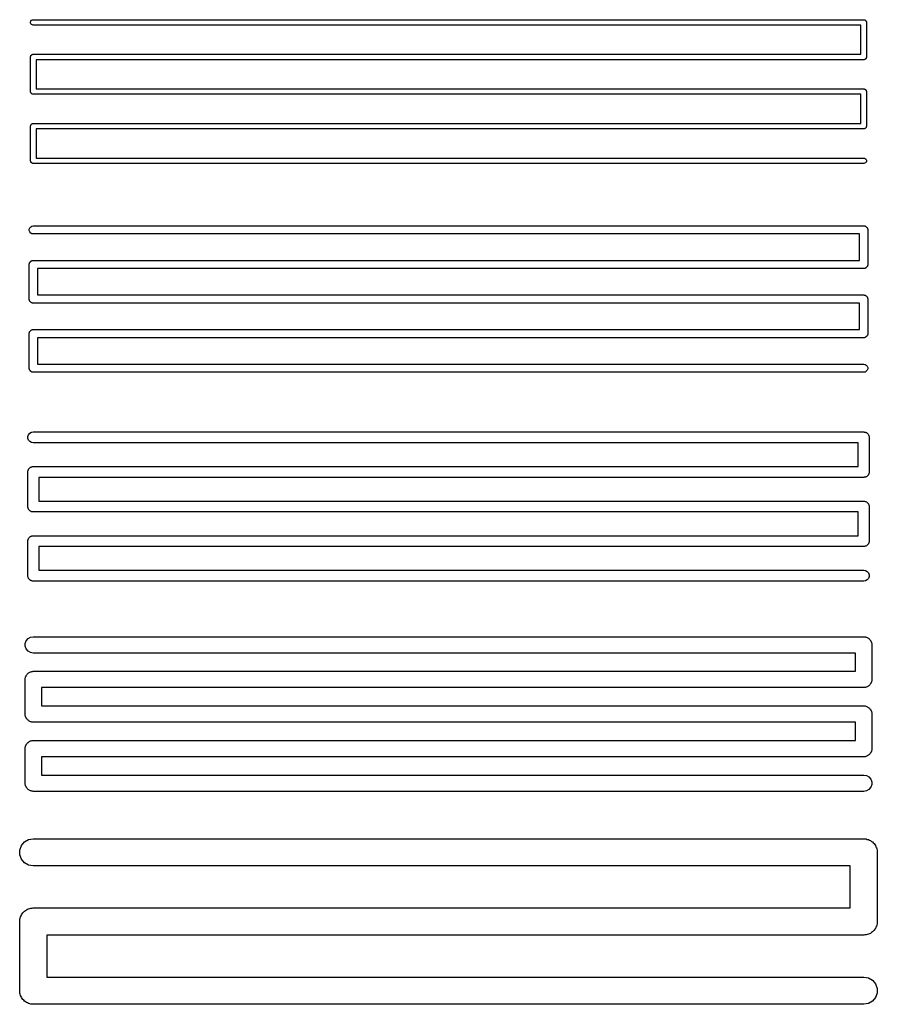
# Model space of a CAD drawing. Extents: x 44.8 to 98.6, y -133.6 to -99.
# Tile 8 of 16: x 57.5 to 73.3, y -117.1 to -99. Entities that reach past the tile are written whole.
import ezdxf

# ---------------------------------------------------------------- set-up
doc = ezdxf.new("R2010")
doc.units = 0
doc.header["$MEASUREMENT"] = 0
doc.layers.add('BLACK', color=7, linetype='CONTINUOUS')

msp = doc.modelspace()

# ---------------------------------------------------------------- linework, layer by layer
at = {"layer": 'Black'}
for p, q in [((57.7358, -99.0513), (57.7417, -99.035)), ((57.7358, -99.0687), (57.7358, -99.0513)), ((57.7417, -99.085), (57.7358, -99.0687)), ((57.7417, -99.035), (57.7529, -99.0217)), ((57.7529, -99.0217), (57.7679, -99.013)), ((57.7679, -99.013), (57.785, -99.01)), ((57.785, -99.01), (73.025, -99.01)), ((73.025, -99.01), (73.0293, -99.0108)), ((73.0293, -99.0108), (73.0337, -99.0108)), ((73.0337, -99.0108), (73.0378, -99.0123)), ((73.0378, -99.0123), (73.0421, -99.013)), ((73.0421, -99.013), (73.0459, -99.0152)), ((73.0459, -99.0152), (73.05, -99.0167)), ((73.05, -99.0167), (73.0534, -99.0195)), ((73.0534, -99.0195), (73.0571, -99.0217)), ((73.0571, -99.0217), (73.06, -99.025)), ((73.06, -99.025), (73.0633, -99.0279)), ((73.0633, -99.0279), (73.0655, -99.0316)), ((73.0655, -99.0316), (73.0683, -99.035)), ((73.0683, -99.035), (73.0698, -99.0391)), ((73.0698, -99.0391), (73.072, -99.0429)), ((73.072, -99.0429), (73.0727, -99.0472)), ((73.0727, -99.0472), (73.0742, -99.0513)), ((73.0742, -99.0513), (73.0742, -99.0557)), ((73.0742, -99.0557), (73.075, -99.06)), ((73.075, -99.06), (73.075, -99.695)), ((57.7529, -99.0983), (57.7417, -99.085)), ((57.7679, -99.107), (57.7529, -99.0983)), ((57.785, -99.11), (57.7679, -99.107)), ((72.975, -99.11), (57.785, -99.11)), ((72.975, -99.645), (72.975, -99.11)), ((57.735, -99.695), (57.7358, -99.6907)), ((57.735, -100.33), (57.735, -99.695)), ((57.7358, -99.6863), (57.7373, -99.6822)), ((57.7358, -99.6907), (57.7358, -99.6863)), ((57.7373, -99.6822), (57.738, -99.6779)), ((57.738, -99.6779), (57.7402, -99.6741)), ((57.7402, -99.6741), (57.7417, -99.67)), ((57.7417, -99.67), (57.7445, -99.6666)), ((57.7445, -99.6666), (57.7467, -99.6629)), ((57.7467, -99.6629), (57.75, -99.66)), ((57.75, -99.66), (57.7529, -99.6567)), ((57.7529, -99.6567), (57.7566, -99.6545)), ((57.7566, -99.6545), (57.76, -99.6517)), ((57.76, -99.6517), (57.7641, -99.6502)), ((57.7641, -99.6502), (57.7679, -99.648)), ((57.7679, -99.648), (57.7722, -99.6473)), ((57.7722, -99.6473), (57.7763, -99.6458)), ((57.7763, -99.6458), (57.7807, -99.6458)), ((57.7807, -99.6458), (57.785, -99.645)), ((57.785, -99.645), (72.975, -99.645)), ((73.025, -99.745), (57.835, -99.745)), ((57.835, -99.745), (57.835, -100.28)), ((73.0293, -99.7442), (73.025, -99.745)), ((73.0337, -99.7442), (73.0293, -99.7442)), ((73.0378, -99.7427), (73.0337, -99.7442)), ((73.0421, -99.742), (73.0378, -99.7427)), ((73.0459, -99.7398), (73.0421, -99.742)), ((73.05, -99.7383), (73.0459, -99.7398)), ((73.0534, -99.7355), (73.05, -99.7383)), ((73.0571, -99.7333), (73.0534, -99.7355)), ((73.06, -99.73), (73.0571, -99.7333)), ((73.0633, -99.7271), (73.06, -99.73)), ((73.0655, -99.7234), (73.0633, -99.7271)), ((73.0683, -99.72), (73.0655, -99.7234)), ((73.0698, -99.7159), (73.0683, -99.72)), ((73.072, -99.7121), (73.0698, -99.7159)), ((73.0727, -99.7078), (73.072, -99.7121)), ((73.0742, -99.7037), (73.0727, -99.7078)), ((73.075, -99.695), (73.0742, -99.6993)), ((73.0742, -99.6993), (73.0742, -99.7037)), ((57.7358, -100.334), (57.735, -100.33)), ((57.7358, -100.339), (57.7358, -100.334)), ((57.7373, -100.343), (57.7358, -100.339)), ((57.738, -100.347), (57.7373, -100.343)), ((57.835, -100.28), (73.025, -100.28)), ((73.025, -100.28), (73.0293, -100.281)), ((73.0293, -100.281), (73.0337, -100.281)), ((73.0337, -100.281), (73.0378, -100.282)), ((73.0378, -100.282), (73.0421, -100.283)), ((73.0421, -100.283), (73.0459, -100.285)), ((73.0459, -100.285), (73.05, -100.287)), ((73.05, -100.287), (73.0534, -100.29)), ((73.0534, -100.29), (73.0571, -100.292)), ((73.0571, -100.292), (73.06, -100.295)), ((73.06, -100.295), (73.0633, -100.298)), ((73.0633, -100.298), (73.0655, -100.302)), ((73.0655, -100.302), (73.0683, -100.305)), ((73.0683, -100.305), (73.0698, -100.309)), ((73.0698, -100.309), (73.072, -100.313)), ((73.072, -100.313), (73.0727, -100.317)), ((73.0727, -100.317), (73.0742, -100.321)), ((73.0742, -100.321), (73.0742, -100.326)), ((73.0742, -100.326), (73.075, -100.33)), ((73.075, -100.33), (73.075, -100.965)), ((57.7402, -100.351), (57.738, -100.347)), ((57.7417, -100.355), (57.7402, -100.351)), ((57.7445, -100.358), (57.7417, -100.355)), ((57.7467, -100.362), (57.7445, -100.358)), ((57.75, -100.365), (57.7467, -100.362)), ((57.7529, -100.368), (57.75, -100.365)), ((57.7566, -100.37), (57.7529, -100.368)), ((57.76, -100.373), (57.7566, -100.37)), ((57.7641, -100.375), (57.76, -100.373)), ((57.7679, -100.377), (57.7641, -100.375)), ((57.7722, -100.378), (57.7679, -100.377)), ((57.7763, -100.379), (57.7722, -100.378)), ((57.7807, -100.379), (57.7763, -100.379)), ((57.785, -100.38), (57.7807, -100.379)), ((72.975, -100.38), (57.785, -100.38)), ((72.975, -100.915), (72.975, -100.38)), ((57.735, -100.965), (57.7358, -100.961)), ((57.735, -101.6), (57.735, -100.965)), ((57.7358, -100.956), (57.7373, -100.952)), ((57.7358, -100.961), (57.7358, -100.956)), ((57.7373, -100.952), (57.738, -100.948)), ((57.738, -100.948), (57.7402, -100.944)), ((57.7402, -100.944), (57.7417, -100.94)), ((57.7417, -100.94), (57.7445, -100.937)), ((57.7445, -100.937), (57.7467, -100.933)), ((57.7467, -100.933), (57.75, -100.93)), ((57.75, -100.93), (57.7529, -100.927)), ((57.7529, -100.927), (57.7566, -100.925)), ((57.7566, -100.925), (57.76, -100.922)), ((57.76, -100.922), (57.7641, -100.92)), ((57.7641, -100.92), (57.7679, -100.918)), ((57.7679, -100.918), (57.7722, -100.917)), ((57.7722, -100.917), (57.7763, -100.916)), ((57.7763, -100.916), (57.7807, -100.916)), ((57.7807, -100.916), (57.785, -100.915)), ((57.785, -100.915), (72.975, -100.915)), ((73.025, -101.015), (57.835, -101.015)), ((57.835, -101.015), (57.835, -101.55)), ((73.0293, -101.014), (73.025, -101.015)), ((73.0337, -101.014), (73.0293, -101.014)), ((73.0378, -101.013), (73.0337, -101.014)), ((73.0421, -101.012), (73.0378, -101.013)), ((73.0459, -101.01), (73.0421, -101.012)), ((73.05, -101.008), (73.0459, -101.01)), ((73.0534, -101.005), (73.05, -101.008)), ((73.0571, -101.003), (73.0534, -101.005)), ((73.06, -101), (73.0571, -101.003)), ((73.0633, -100.997), (73.06, -101)), ((73.0655, -100.993), (73.0633, -100.997)), ((73.0683, -100.99), (73.0655, -100.993)), ((73.0698, -100.986), (73.0683, -100.99)), ((73.072, -100.982), (73.0698, -100.986)), ((73.0727, -100.978), (73.072, -100.982)), ((73.0742, -100.974), (73.0727, -100.978)), ((73.075, -100.965), (73.0742, -100.969)), ((73.0742, -100.969), (73.0742, -100.974)), ((57.7358, -101.604), (57.735, -101.6)), ((57.7358, -101.609), (57.7358, -101.604)), ((57.7373, -101.613), (57.7358, -101.609)), ((57.835, -101.55), (73.025, -101.55)), ((73.025, -101.55), (73.0421, -101.553)), ((73.0421, -101.553), (73.0571, -101.562)), ((73.0571, -101.562), (73.0683, -101.575)), ((73.0683, -101.575), (73.0742, -101.591)), ((73.0742, -101.609), (73.0683, -101.625)), ((73.0742, -101.591), (73.0742, -101.609)), ((57.738, -101.617), (57.7373, -101.613)), ((57.7402, -101.621), (57.738, -101.617)), ((57.7417, -101.625), (57.7402, -101.621)), ((57.7445, -101.628), (57.7417, -101.625)), ((57.7467, -101.632), (57.7445, -101.628)), ((57.75, -101.635), (57.7467, -101.632)), ((57.7529, -101.638), (57.75, -101.635)), ((57.7566, -101.64), (57.7529, -101.638)), ((57.76, -101.643), (57.7566, -101.64)), ((57.7641, -101.645), (57.76, -101.643)), ((57.7679, -101.647), (57.7641, -101.645)), ((57.7722, -101.648), (57.7679, -101.647)), ((57.7763, -101.649), (57.7722, -101.648)), ((57.7807, -101.649), (57.7763, -101.649)), ((57.785, -101.65), (57.7807, -101.649)), ((73.025, -101.65), (57.785, -101.65)), ((73.0421, -101.647), (73.025, -101.65)), ((73.0571, -101.638), (73.0421, -101.647)), ((73.0683, -101.625), (73.0571, -101.638)), ((57.7111, -102.857), (57.72, -102.832)), ((57.7111, -102.883), (57.7111, -102.857)), ((57.72, -102.832), (57.7368, -102.813)), ((57.7368, -102.813), (57.7593, -102.8)), ((57.7593, -102.8), (57.785, -102.795)), ((57.785, -102.795), (73.025, -102.795)), ((73.025, -102.795), (73.0315, -102.796)), ((73.0315, -102.796), (73.038, -102.796)), ((73.038, -102.796), (73.0442, -102.798)), ((73.0442, -102.798), (73.0507, -102.8)), ((73.0507, -102.8), (73.0563, -102.803)), ((73.0563, -102.803), (73.0625, -102.805)), ((73.0625, -102.805), (73.0675, -102.809)), ((73.0675, -102.809), (73.0732, -102.813)), ((73.0732, -102.813), (73.0774, -102.818)), ((73.0774, -102.818), (73.0825, -102.822)), ((73.0825, -102.822), (73.0857, -102.827)), ((73.0857, -102.827), (73.09, -102.832)), ((73.09, -102.832), (73.0922, -102.839)), ((73.0922, -102.839), (73.0955, -102.844)), ((73.0955, -102.844), (73.0966, -102.851)), ((73.0966, -102.851), (73.0989, -102.857)), ((73.0989, -102.857), (73.0989, -102.864)), ((73.0989, -102.864), (73.1, -102.87)), ((73.1, -102.87), (73.1, -103.505)), ((57.72, -102.907), (57.7111, -102.883)), ((57.7368, -102.927), (57.72, -102.907)), ((57.7593, -102.94), (57.7368, -102.927)), ((57.785, -102.945), (57.7593, -102.94)), ((72.95, -102.945), (57.785, -102.945)), ((72.95, -103.43), (72.95, -102.945)), ((57.71, -103.505), (57.7111, -103.499)), ((57.71, -104.14), (57.71, -103.505)), ((57.7111, -103.492), (57.7134, -103.486)), ((57.7111, -103.499), (57.7111, -103.492)), ((57.7134, -103.486), (57.7145, -103.479)), ((57.7145, -103.479), (57.7178, -103.474)), ((57.7178, -103.474), (57.72, -103.468)), ((57.72, -103.468), (57.7243, -103.462)), ((57.7243, -103.462), (57.7275, -103.457)), ((57.7275, -103.457), (57.7326, -103.453)), ((57.7326, -103.453), (57.7368, -103.448)), ((57.7368, -103.448), (57.7425, -103.444)), ((57.7425, -103.444), (57.7475, -103.44)), ((57.7475, -103.44), (57.7537, -103.438)), ((57.7537, -103.438), (57.7593, -103.435)), ((57.7593, -103.435), (57.7658, -103.433)), ((57.7658, -103.433), (57.772, -103.431)), ((57.772, -103.431), (57.7785, -103.431)), ((57.7785, -103.431), (57.785, -103.43)), ((57.785, -103.43), (72.95, -103.43)), ((73.025, -103.58), (57.86, -103.58)), ((57.86, -103.58), (57.86, -104.065)), ((73.0315, -103.579), (73.025, -103.58)), ((73.038, -103.579), (73.0315, -103.579)), ((73.0442, -103.577), (73.038, -103.579)), ((73.0507, -103.575), (73.0442, -103.577)), ((73.0563, -103.572), (73.0507, -103.575)), ((73.0625, -103.57), (73.0563, -103.572)), ((73.0675, -103.566), (73.0625, -103.57)), ((73.0732, -103.562), (73.0675, -103.566)), ((73.0774, -103.557), (73.0732, -103.562)), ((73.0825, -103.553), (73.0774, -103.557)), ((73.0857, -103.548), (73.0825, -103.553)), ((73.09, -103.542), (73.0857, -103.548)), ((73.0922, -103.536), (73.09, -103.542)), ((73.0955, -103.531), (73.0922, -103.536)), ((73.0966, -103.524), (73.0955, -103.531)), ((73.0989, -103.518), (73.0966, -103.524)), ((73.1, -103.505), (73.0989, -103.511)), ((73.0989, -103.511), (73.0989, -103.518)), ((57.7111, -104.146), (57.71, -104.14)), ((57.86, -104.065), (73.025, -104.065)), ((73.025, -104.065), (73.0315, -104.066)), ((73.0315, -104.066), (73.038, -104.066)), ((73.038, -104.066), (73.0442, -104.068)), ((73.0442, -104.068), (73.0507, -104.07)), ((73.0507, -104.07), (73.0563, -104.073)), ((73.0563, -104.073), (73.0625, -104.075)), ((73.0625, -104.075), (73.0675, -104.079)), ((73.0675, -104.079), (73.0732, -104.083)), ((73.0732, -104.083), (73.0774, -104.088)), ((73.0774, -104.088), (73.0825, -104.092)), ((73.0825, -104.092), (73.0857, -104.097)), ((73.0857, -104.097), (73.09, -104.102)), ((73.09, -104.102), (73.0922, -104.109)), ((73.0922, -104.109), (73.0955, -104.114)), ((73.0955, -104.114), (73.0966, -104.121)), ((73.0966, -104.121), (73.0989, -104.127)), ((73.0989, -104.127), (73.0989, -104.134)), ((73.0989, -104.134), (73.1, -104.14)), ((73.1, -104.14), (73.1, -104.775)), ((57.7111, -104.153), (57.7111, -104.146)), ((57.7134, -104.159), (57.7111, -104.153)), ((57.7145, -104.166), (57.7134, -104.159)), ((57.7178, -104.171), (57.7145, -104.166)), ((57.72, -104.177), (57.7178, -104.171)), ((57.7243, -104.183), (57.72, -104.177)), ((57.7275, -104.188), (57.7243, -104.183)), ((57.7326, -104.192), (57.7275, -104.188)), ((57.7368, -104.197), (57.7326, -104.192)), ((57.7425, -104.201), (57.7368, -104.197)), ((57.7475, -104.205), (57.7425, -104.201)), ((57.7537, -104.207), (57.7475, -104.205)), ((57.7593, -104.21), (57.7537, -104.207)), ((57.7658, -104.212), (57.7593, -104.21)), ((57.772, -104.214), (57.7658, -104.212)), ((57.7785, -104.214), (57.772, -104.214)), ((57.785, -104.215), (57.7785, -104.214)), ((72.95, -104.215), (57.785, -104.215)), ((72.95, -104.7), (72.95, -104.215)), ((57.71, -104.775), (57.7111, -104.769)), ((57.71, -105.41), (57.71, -104.775)), ((57.7111, -104.762), (57.7134, -104.756)), ((57.7111, -104.769), (57.7111, -104.762)), ((57.7134, -104.756), (57.7145, -104.749)), ((57.7145, -104.749), (57.7178, -104.744)), ((57.7178, -104.744), (57.72, -104.737)), ((57.72, -104.737), (57.7243, -104.732)), ((57.7243, -104.732), (57.7275, -104.727)), ((57.7275, -104.727), (57.7326, -104.723)), ((57.7326, -104.723), (57.7368, -104.718)), ((57.7368, -104.718), (57.7425, -104.714)), ((57.7425, -104.714), (57.7475, -104.71)), ((57.7475, -104.71), (57.7537, -104.708)), ((57.7537, -104.708), (57.7593, -104.705)), ((57.7593, -104.705), (57.7658, -104.703)), ((57.7658, -104.703), (57.772, -104.701)), ((57.772, -104.701), (57.7785, -104.701)), ((57.7785, -104.701), (57.785, -104.7)), ((57.785, -104.7), (72.95, -104.7)), ((73.025, -104.85), (57.86, -104.85)), ((57.86, -104.85), (57.86, -105.335)), ((73.0315, -104.849), (73.025, -104.85)), ((73.038, -104.849), (73.0315, -104.849)), ((73.0442, -104.847), (73.038, -104.849)), ((73.0507, -104.845), (73.0442, -104.847)), ((73.0563, -104.842), (73.0507, -104.845)), ((73.0625, -104.84), (73.0563, -104.842)), ((73.0675, -104.836), (73.0625, -104.84)), ((73.0732, -104.832), (73.0675, -104.836)), ((73.0774, -104.827), (73.0732, -104.832)), ((73.0825, -104.823), (73.0774, -104.827)), ((73.0857, -104.818), (73.0825, -104.823)), ((73.09, -104.812), (73.0857, -104.818)), ((73.0922, -104.806), (73.09, -104.812)), ((73.0955, -104.801), (73.0922, -104.806)), ((73.0966, -104.794), (73.0955, -104.801)), ((73.0989, -104.788), (73.0966, -104.794)), ((73.1, -104.775), (73.0989, -104.781)), ((73.0989, -104.781), (73.0989, -104.788)), ((57.86, -105.335), (73.025, -105.335)), ((73.025, -105.335), (73.0507, -105.34)), ((73.0507, -105.34), (73.0732, -105.353)), ((73.0732, -105.353), (73.09, -105.373)), ((73.09, -105.373), (73.0989, -105.397)), ((73.0989, -105.397), (73.0989, -105.423)), ((57.7111, -105.416), (57.71, -105.41)), ((57.7111, -105.423), (57.7111, -105.416)), ((57.7134, -105.429), (57.7111, -105.423)), ((57.7145, -105.436), (57.7134, -105.429)), ((57.7178, -105.441), (57.7145, -105.436)), ((57.72, -105.447), (57.7178, -105.441)), ((57.7243, -105.453), (57.72, -105.447)), ((57.7275, -105.458), (57.7243, -105.453)), ((57.7326, -105.462), (57.7275, -105.458)), ((57.7368, -105.467), (57.7326, -105.462)), ((57.7425, -105.471), (57.7368, -105.467)), ((57.7475, -105.475), (57.7425, -105.471)), ((57.7537, -105.477), (57.7475, -105.475)), ((57.7593, -105.48), (57.7537, -105.477)), ((57.7658, -105.482), (57.7593, -105.48)), ((57.772, -105.484), (57.7658, -105.482)), ((57.7785, -105.484), (57.772, -105.484)), ((57.785, -105.485), (57.7785, -105.484)), ((73.025, -105.485), (57.785, -105.485)), ((73.0507, -105.48), (73.025, -105.485)), ((73.0732, -105.467), (73.0507, -105.48)), ((73.09, -105.447), (73.0732, -105.467)), ((73.0989, -105.423), (73.09, -105.447)), ((57.6865, -106.663), (57.6984, -106.63)), ((57.6865, -106.697), (57.6865, -106.663)), ((57.6984, -106.63), (57.7207, -106.603)), ((57.7207, -106.603), (57.7508, -106.586)), ((57.7508, -106.586), (57.785, -106.58)), ((57.785, -106.58), (73.025, -106.58)), ((73.025, -106.58), (73.0336, -106.582)), ((73.0336, -106.582), (73.0424, -106.582)), ((73.0424, -106.582), (73.0506, -106.585)), ((73.0506, -106.585), (73.0592, -106.586)), ((73.0592, -106.586), (73.0668, -106.59)), ((73.0668, -106.59), (73.075, -106.593)), ((73.075, -106.593), (73.0817, -106.599)), ((73.0817, -106.599), (73.0893, -106.603)), ((73.0893, -106.603), (73.0949, -106.61)), ((73.0949, -106.61), (73.1016, -106.616)), ((73.1016, -106.616), (73.106, -106.623)), ((73.106, -106.623), (73.1116, -106.63)), ((73.1116, -106.63), (73.1146, -106.638)), ((73.1146, -106.638), (73.119, -106.646)), ((73.119, -106.646), (73.1205, -106.654)), ((73.1205, -106.654), (73.1235, -106.663)), ((73.1235, -106.663), (73.1235, -106.671)), ((73.1235, -106.671), (73.125, -106.68)), ((57.6984, -106.73), (57.6865, -106.697)), ((57.7207, -106.757), (57.6984, -106.73)), ((57.7508, -106.774), (57.7207, -106.757)), ((57.785, -106.78), (57.7508, -106.774)), ((72.925, -106.78), (57.785, -106.78)), ((72.925, -107.215), (72.925, -106.78)), ((73.125, -106.68), (73.125, -107.315)), ((57.685, -107.315), (57.6865, -107.306)), ((57.685, -107.95), (57.685, -107.315)), ((57.6865, -107.298), (57.6895, -107.289)), ((57.6865, -107.306), (57.6865, -107.298)), ((57.6895, -107.289), (57.691, -107.281)), ((57.691, -107.281), (57.6954, -107.273)), ((57.6954, -107.273), (57.6984, -107.265)), ((57.6984, -107.265), (57.704, -107.258)), ((57.704, -107.258), (57.7084, -107.251)), ((57.7084, -107.251), (57.7151, -107.245)), ((57.7151, -107.245), (57.7207, -107.238)), ((57.7207, -107.238), (57.7283, -107.234)), ((57.7283, -107.234), (57.735, -107.228)), ((57.735, -107.228), (57.7432, -107.225)), ((57.7432, -107.225), (57.7508, -107.221)), ((57.7508, -107.221), (57.7594, -107.22)), ((57.7594, -107.22), (57.7676, -107.217)), ((57.7676, -107.217), (57.7764, -107.217)), ((57.7764, -107.217), (57.785, -107.215)), ((57.785, -107.215), (72.925, -107.215)), ((73.0893, -107.392), (73.0817, -107.396)), ((73.0949, -107.385), (73.0893, -107.392)), ((73.1016, -107.379), (73.0949, -107.385)), ((73.106, -107.372), (73.1016, -107.379)), ((73.1116, -107.365), (73.106, -107.372)), ((73.1146, -107.357), (73.1116, -107.365)), ((73.119, -107.349), (73.1146, -107.357)), ((73.1205, -107.341), (73.119, -107.349)), ((73.1235, -107.332), (73.1205, -107.341)), ((73.125, -107.315), (73.1235, -107.324)), ((73.1235, -107.324), (73.1235, -107.332)), ((73.025, -107.415), (57.885, -107.415)), ((57.885, -107.415), (57.885, -107.85)), ((73.0336, -107.413), (73.025, -107.415)), ((73.0424, -107.413), (73.0336, -107.413)), ((73.0506, -107.41), (73.0424, -107.413)), ((73.0592, -107.409), (73.0506, -107.41)), ((73.0668, -107.405), (73.0592, -107.409)), ((73.075, -107.402), (73.0668, -107.405)), ((73.0817, -107.396), (73.075, -107.402)), ((57.885, -107.85), (73.025, -107.85)), ((73.025, -107.85), (73.0336, -107.852)), ((73.0336, -107.852), (73.0424, -107.852)), ((73.0424, -107.852), (73.0506, -107.855)), ((73.0506, -107.855), (73.0592, -107.856)), ((73.0592, -107.856), (73.0668, -107.86)), ((73.0668, -107.86), (73.075, -107.863)), ((73.075, -107.863), (73.0817, -107.869)), ((73.0817, -107.869), (73.0893, -107.873)), ((73.0893, -107.873), (73.0949, -107.88)), ((73.0949, -107.88), (73.1016, -107.886)), ((73.1016, -107.886), (73.106, -107.893)), ((73.106, -107.893), (73.1116, -107.9)), ((73.1116, -107.9), (73.1146, -107.908)), ((73.1146, -107.908), (73.119, -107.916)), ((73.119, -107.916), (73.1205, -107.924)), ((73.1205, -107.924), (73.1235, -107.933)), ((73.1235, -107.933), (73.1235, -107.941)), ((57.6865, -107.959), (57.685, -107.95)), ((57.6865, -107.967), (57.6865, -107.959)), ((57.6895, -107.976), (57.6865, -107.967)), ((57.691, -107.984), (57.6895, -107.976)), ((57.6954, -107.992), (57.691, -107.984)), ((57.6984, -108), (57.6954, -107.992)), ((57.704, -108.007), (57.6984, -108)), ((57.7084, -108.014), (57.704, -108.007)), ((57.7151, -108.02), (57.7084, -108.014)), ((57.7207, -108.027), (57.7151, -108.02)), ((57.7283, -108.031), (57.7207, -108.027)), ((57.735, -108.037), (57.7283, -108.031)), ((57.7432, -108.04), (57.735, -108.037)), ((57.7508, -108.044), (57.7432, -108.04)), ((57.7594, -108.045), (57.7508, -108.044)), ((57.7676, -108.048), (57.7594, -108.045)), ((57.7764, -108.048), (57.7676, -108.048)), ((57.785, -108.05), (57.7764, -108.048)), ((72.925, -108.05), (57.785, -108.05)), ((72.925, -108.485), (72.925, -108.05)), ((73.1235, -107.941), (73.125, -107.95)), ((73.125, -107.95), (73.125, -108.585)), ((57.685, -108.585), (57.6865, -108.576)), ((57.685, -109.22), (57.685, -108.585)), ((57.6865, -108.568), (57.6895, -108.559)), ((57.6865, -108.576), (57.6865, -108.568)), ((57.6895, -108.559), (57.691, -108.551)), ((57.691, -108.551), (57.6954, -108.543)), ((57.6954, -108.543), (57.6984, -108.535)), ((57.6984, -108.535), (57.704, -108.528)), ((57.704, -108.528), (57.7084, -108.521)), ((57.7084, -108.521), (57.7151, -108.515)), ((57.7151, -108.515), (57.7207, -108.508)), ((57.7207, -108.508), (57.7283, -108.504)), ((57.7283, -108.504), (57.735, -108.498)), ((57.735, -108.498), (57.7432, -108.495)), ((57.7432, -108.495), (57.7508, -108.491)), ((57.7508, -108.491), (57.7594, -108.49)), ((57.7594, -108.49), (57.7676, -108.487)), ((57.7676, -108.487), (57.7764, -108.487)), ((57.7764, -108.487), (57.785, -108.485)), ((57.785, -108.485), (72.925, -108.485)), ((73.0949, -108.655), (73.0893, -108.662)), ((73.1016, -108.649), (73.0949, -108.655)), ((73.106, -108.642), (73.1016, -108.649)), ((73.1116, -108.635), (73.106, -108.642)), ((73.1146, -108.627), (73.1116, -108.635)), ((73.119, -108.619), (73.1146, -108.627)), ((73.1205, -108.611), (73.119, -108.619)), ((73.1235, -108.602), (73.1205, -108.611)), ((73.125, -108.585), (73.1235, -108.594)), ((73.1235, -108.594), (73.1235, -108.602)), ((73.025, -108.685), (57.885, -108.685)), ((57.885, -108.685), (57.885, -109.12)), ((73.0336, -108.683), (73.025, -108.685)), ((73.0424, -108.683), (73.0336, -108.683)), ((73.0506, -108.68), (73.0424, -108.683)), ((73.0592, -108.679), (73.0506, -108.68)), ((73.0668, -108.675), (73.0592, -108.679)), ((73.075, -108.672), (73.0668, -108.675)), ((73.0817, -108.666), (73.075, -108.672)), ((73.0893, -108.662), (73.0817, -108.666)), ((57.885, -109.12), (73.025, -109.12)), ((73.025, -109.12), (73.0592, -109.126)), ((73.0592, -109.126), (73.0893, -109.143)), ((73.0893, -109.143), (73.1116, -109.17)), ((73.1116, -109.17), (73.1235, -109.203)), ((73.1235, -109.203), (73.1235, -109.237)), ((57.6865, -109.229), (57.685, -109.22)), ((57.6865, -109.237), (57.6865, -109.229)), ((57.6895, -109.246), (57.6865, -109.237)), ((57.691, -109.254), (57.6895, -109.246)), ((57.6954, -109.262), (57.691, -109.254)), ((57.6984, -109.27), (57.6954, -109.262)), ((57.704, -109.277), (57.6984, -109.27)), ((57.7084, -109.284), (57.704, -109.277)), ((57.7151, -109.29), (57.7084, -109.284)), ((57.7207, -109.297), (57.7151, -109.29)), ((57.7283, -109.301), (57.7207, -109.297)), ((57.735, -109.307), (57.7283, -109.301)), ((57.7432, -109.31), (57.735, -109.307)), ((57.7508, -109.314), (57.7432, -109.31)), ((57.7594, -109.315), (57.7508, -109.314)), ((57.7676, -109.318), (57.7594, -109.315)), ((57.7764, -109.318), (57.7676, -109.318)), ((57.785, -109.32), (57.7764, -109.318)), ((73.025, -109.32), (57.785, -109.32)), ((73.0592, -109.314), (73.025, -109.32)), ((73.0893, -109.297), (73.0592, -109.314)), ((73.1116, -109.27), (73.0893, -109.297)), ((73.1235, -109.237), (73.1116, -109.27)), ((57.6373, -110.464), (57.6551, -110.415)), ((57.6373, -110.516), (57.6373, -110.464)), ((57.6551, -110.415), (57.6886, -110.375)), ((57.6886, -110.375), (57.7337, -110.349)), ((57.7337, -110.349), (57.785, -110.34)), ((57.785, -110.34), (73.025, -110.34)), ((73.025, -110.34), (73.0379, -110.342)), ((73.0379, -110.342), (73.051, -110.342)), ((73.051, -110.342), (73.0634, -110.347)), ((73.0634, -110.347), (73.0763, -110.349)), ((73.0763, -110.349), (73.0877, -110.356)), ((73.0877, -110.356), (73.1, -110.36)), ((73.1, -110.36), (73.1101, -110.369)), ((73.1101, -110.369), (73.1214, -110.375)), ((73.1214, -110.375), (73.1299, -110.385)), ((73.1299, -110.385), (73.1399, -110.394)), ((73.1399, -110.394), (73.1465, -110.405)), ((73.1465, -110.405), (73.1549, -110.415)), ((73.1549, -110.415), (73.1594, -110.427)), ((73.1594, -110.427), (73.166, -110.439)), ((73.166, -110.439), (73.1682, -110.452)), ((73.1682, -110.452), (73.1727, -110.464)), ((73.1727, -110.464), (73.1727, -110.477)), ((57.6551, -110.565), (57.6373, -110.516)), ((57.6886, -110.605), (57.6551, -110.565)), ((57.7337, -110.631), (57.6886, -110.605)), ((57.785, -110.64), (57.7337, -110.631)), ((72.875, -110.64), (57.785, -110.64)), ((72.875, -110.975), (72.875, -110.64)), ((73.1727, -110.477), (73.175, -110.49)), ((73.175, -110.49), (73.175, -111.125)), ((57.6801, -111.02), (57.6886, -111.01)), ((57.6886, -111.01), (57.6999, -111.004)), ((57.6999, -111.004), (57.71, -110.995)), ((57.71, -110.995), (57.7223, -110.991)), ((57.7223, -110.991), (57.7337, -110.984)), ((57.7337, -110.984), (57.7466, -110.982)), ((57.7466, -110.982), (57.759, -110.977)), ((57.759, -110.977), (57.7721, -110.977)), ((57.7721, -110.977), (57.785, -110.975)), ((57.785, -110.975), (72.875, -110.975)), ((57.635, -111.125), (57.6373, -111.112)), ((57.635, -111.76), (57.635, -111.125)), ((57.6373, -111.099), (57.6418, -111.087)), ((57.6373, -111.112), (57.6373, -111.099)), ((57.6418, -111.087), (57.644, -111.074)), ((57.644, -111.074), (57.6506, -111.062)), ((57.6506, -111.062), (57.6551, -111.05)), ((57.6551, -111.05), (57.6635, -111.04)), ((57.6635, -111.04), (57.6701, -111.029)), ((57.6701, -111.029), (57.6801, -111.02)), ((73.1594, -111.188), (73.1549, -111.2)), ((73.166, -111.176), (73.1594, -111.188)), ((73.1682, -111.163), (73.166, -111.176)), ((73.1727, -111.151), (73.1682, -111.163)), ((73.175, -111.125), (73.1727, -111.138)), ((73.1727, -111.138), (73.1727, -111.151)), ((73.025, -111.275), (57.935, -111.275)), ((57.935, -111.275), (57.935, -111.61)), ((73.0379, -111.273), (73.025, -111.275)), ((73.051, -111.273), (73.0379, -111.273)), ((73.0634, -111.268), (73.051, -111.273)), ((73.0763, -111.266), (73.0634, -111.268)), ((73.0877, -111.259), (73.0763, -111.266)), ((73.1, -111.255), (73.0877, -111.259)), ((73.1101, -111.246), (73.1, -111.255)), ((73.1214, -111.24), (73.1101, -111.246)), ((73.1299, -111.23), (73.1214, -111.24)), ((73.1399, -111.221), (73.1299, -111.23)), ((73.1465, -111.21), (73.1399, -111.221)), ((73.1549, -111.2), (73.1465, -111.21)), ((57.935, -111.61), (73.025, -111.61)), ((73.025, -111.61), (73.0379, -111.612)), ((73.0379, -111.612), (73.051, -111.612)), ((73.051, -111.612), (73.0634, -111.617)), ((73.0634, -111.617), (73.0763, -111.619)), ((73.0763, -111.619), (73.0877, -111.626)), ((73.0877, -111.626), (73.1, -111.63)), ((73.1, -111.63), (73.1101, -111.639)), ((73.1101, -111.639), (73.1214, -111.645)), ((73.1214, -111.645), (73.1299, -111.655)), ((73.1299, -111.655), (73.1399, -111.664)), ((73.1399, -111.664), (73.1465, -111.675)), ((73.1465, -111.675), (73.1549, -111.685)), ((73.1549, -111.685), (73.1594, -111.697)), ((73.1594, -111.697), (73.166, -111.709)), ((73.166, -111.709), (73.1682, -111.722)), ((73.1682, -111.722), (73.1727, -111.734)), ((73.1727, -111.734), (73.1727, -111.747)), ((57.6373, -111.773), (57.635, -111.76)), ((57.6373, -111.786), (57.6373, -111.773)), ((57.6418, -111.798), (57.6373, -111.786)), ((57.644, -111.811), (57.6418, -111.798)), ((57.6506, -111.823), (57.644, -111.811)), ((57.6551, -111.835), (57.6506, -111.823)), ((57.6635, -111.845), (57.6551, -111.835)), ((57.6701, -111.856), (57.6635, -111.845)), ((57.6801, -111.865), (57.6701, -111.856)), ((57.6886, -111.875), (57.6801, -111.865)), ((57.6999, -111.881), (57.6886, -111.875)), ((57.71, -111.89), (57.6999, -111.881)), ((57.7223, -111.894), (57.71, -111.89)), ((57.7337, -111.901), (57.7223, -111.894)), ((57.7466, -111.903), (57.7337, -111.901)), ((57.759, -111.908), (57.7466, -111.903)), ((57.7721, -111.908), (57.759, -111.908)), ((57.785, -111.91), (57.7721, -111.908)), ((72.875, -111.91), (57.785, -111.91)), ((72.875, -112.245), (72.875, -111.91)), ((73.1727, -111.747), (73.175, -111.76)), ((73.175, -111.76), (73.175, -112.395)), ((57.6886, -112.28), (57.6999, -112.274)), ((57.6999, -112.274), (57.71, -112.265)), ((57.71, -112.265), (57.7223, -112.261)), ((57.7223, -112.261), (57.7337, -112.254)), ((57.7337, -112.254), (57.7466, -112.252)), ((57.7466, -112.252), (57.759, -112.247)), ((57.759, -112.247), (57.7721, -112.247)), ((57.7721, -112.247), (57.785, -112.245)), ((57.785, -112.245), (72.875, -112.245)), ((57.635, -112.395), (57.6373, -112.382)), ((57.635, -113.03), (57.635, -112.395)), ((57.6373, -112.369), (57.6418, -112.357)), ((57.6373, -112.382), (57.6373, -112.369)), ((57.6418, -112.357), (57.644, -112.344)), ((57.644, -112.344), (57.6506, -112.332)), ((57.6506, -112.332), (57.6551, -112.32)), ((57.6551, -112.32), (57.6635, -112.31)), ((57.6635, -112.31), (57.6701, -112.299)), ((57.6701, -112.299), (57.6801, -112.29)), ((57.6801, -112.29), (57.6886, -112.28)), ((73.166, -112.446), (73.1594, -112.458)), ((73.1682, -112.433), (73.166, -112.446)), ((73.1727, -112.421), (73.1682, -112.433)), ((73.175, -112.395), (73.1727, -112.408)), ((73.1727, -112.408), (73.1727, -112.421)), ((73.025, -112.545), (57.935, -112.545)), ((57.935, -112.545), (57.935, -112.88)), ((73.0379, -112.543), (73.025, -112.545)), ((73.051, -112.543), (73.0379, -112.543)), ((73.0634, -112.538), (73.051, -112.543)), ((73.0763, -112.536), (73.0634, -112.538)), ((73.0877, -112.529), (73.0763, -112.536)), ((73.1, -112.525), (73.0877, -112.529)), ((73.1101, -112.516), (73.1, -112.525)), ((73.1214, -112.51), (73.1101, -112.516)), ((73.1299, -112.5), (73.1214, -112.51)), ((73.1399, -112.491), (73.1299, -112.5)), ((73.1465, -112.48), (73.1399, -112.491)), ((73.1549, -112.47), (73.1465, -112.48)), ((73.1594, -112.458), (73.1549, -112.47)), ((57.935, -112.88), (73.025, -112.88)), ((73.025, -112.88), (73.0763, -112.889)), ((73.0763, -112.889), (73.1214, -112.915)), ((73.1214, -112.915), (73.1549, -112.955)), ((73.1549, -112.955), (73.1727, -113.004)), ((57.6373, -113.043), (57.635, -113.03)), ((57.6373, -113.056), (57.6373, -113.043)), ((57.6418, -113.068), (57.6373, -113.056)), ((57.644, -113.081), (57.6418, -113.068)), ((57.6506, -113.093), (57.644, -113.081)), ((57.6551, -113.105), (57.6506, -113.093)), ((57.6635, -113.115), (57.6551, -113.105)), ((57.6701, -113.126), (57.6635, -113.115)), ((57.6801, -113.135), (57.6701, -113.126)), ((57.6886, -113.145), (57.6801, -113.135)), ((57.6999, -113.151), (57.6886, -113.145)), ((57.71, -113.16), (57.6999, -113.151)), ((57.7223, -113.164), (57.71, -113.16)), ((57.7337, -113.171), (57.7223, -113.164)), ((57.7466, -113.173), (57.7337, -113.171)), ((57.759, -113.178), (57.7466, -113.173)), ((57.7721, -113.178), (57.759, -113.178)), ((57.785, -113.18), (57.7721, -113.178)), ((73.025, -113.18), (57.785, -113.18)), ((73.0763, -113.171), (73.025, -113.18)), ((73.1214, -113.145), (73.0763, -113.171)), ((73.1549, -113.105), (73.1214, -113.145)), ((73.1727, -113.056), (73.1549, -113.105)), ((73.1727, -113.004), (73.1727, -113.056)), ((57.6243, -114.108), (57.6995, -114.065)), ((57.6995, -114.065), (57.785, -114.05)), ((57.785, -114.05), (73.025, -114.05)), ((73.025, -114.05), (73.0465, -114.054)), ((73.0465, -114.054), (73.0684, -114.054)), ((73.0684, -114.054), (73.089, -114.061)), ((73.089, -114.061), (73.1105, -114.065)), ((73.1105, -114.065), (73.1294, -114.076)), ((73.1294, -114.076), (73.15, -114.083)), ((73.15, -114.083), (73.1668, -114.098)), ((57.5388, -114.257), (57.5685, -114.175)), ((57.5388, -114.343), (57.5388, -114.257)), ((57.5685, -114.175), (57.6243, -114.108)), ((73.1668, -114.098), (73.1857, -114.108)), ((73.1857, -114.108), (73.1998, -114.125)), ((73.1998, -114.125), (73.2165, -114.139)), ((73.2165, -114.139), (73.2274, -114.158)), ((73.2274, -114.158), (73.2415, -114.175)), ((73.2415, -114.175), (73.249, -114.196)), ((73.249, -114.196), (73.2599, -114.214)), ((73.2599, -114.214), (73.2637, -114.236)), ((73.2637, -114.236), (73.2712, -114.257)), ((73.2712, -114.257), (73.2712, -114.278)), ((57.5685, -114.425), (57.5388, -114.343)), ((57.6243, -114.492), (57.5685, -114.425)), ((73.2712, -114.278), (73.275, -114.3)), ((73.275, -114.3), (73.275, -115.57)), ((57.6995, -114.535), (57.6243, -114.492)), ((57.785, -114.55), (57.6995, -114.535)), ((72.775, -114.55), (57.785, -114.55)), ((72.775, -115.32), (72.775, -114.55)), ((57.66, -115.353), (57.6806, -115.346)), ((57.6806, -115.346), (57.6995, -115.335)), ((57.6995, -115.335), (57.721, -115.331)), ((57.721, -115.331), (57.7416, -115.324)), ((57.7416, -115.324), (57.7635, -115.324)), ((57.7635, -115.324), (57.785, -115.32)), ((57.785, -115.32), (72.775, -115.32)), ((57.5388, -115.527), (57.5463, -115.506)), ((57.5388, -115.548), (57.5388, -115.527)), ((57.5463, -115.506), (57.5501, -115.484)), ((57.5501, -115.484), (57.561, -115.466)), ((57.561, -115.466), (57.5685, -115.445)), ((57.5685, -115.445), (57.5826, -115.428)), ((57.5826, -115.428), (57.5935, -115.409)), ((57.5935, -115.409), (57.6102, -115.395)), ((57.6102, -115.395), (57.6243, -115.378)), ((57.6243, -115.378), (57.6432, -115.368)), ((57.6432, -115.368), (57.66, -115.353)), ((57.535, -115.57), (57.5388, -115.548)), ((57.535, -116.84), (57.535, -115.57)), ((73.2415, -115.695), (73.2274, -115.712)), ((73.249, -115.674), (73.2415, -115.695)), ((73.2599, -115.656), (73.249, -115.674)), ((73.2637, -115.634), (73.2599, -115.656)), ((73.2712, -115.613), (73.2637, -115.634)), ((73.275, -115.57), (73.2712, -115.592)), ((73.2712, -115.592), (73.2712, -115.613)), ((73.025, -115.82), (58.035, -115.82)), ((58.035, -115.82), (58.035, -116.59)), ((73.0465, -115.816), (73.025, -115.82)), ((73.0684, -115.816), (73.0465, -115.816)), ((73.089, -115.809), (73.0684, -115.816)), ((73.1105, -115.805), (73.089, -115.809)), ((73.1294, -115.794), (73.1105, -115.805)), ((73.15, -115.787), (73.1294, -115.794)), ((73.1668, -115.772), (73.15, -115.787)), ((73.1857, -115.762), (73.1668, -115.772)), ((73.1998, -115.745), (73.1857, -115.762)), ((73.2165, -115.731), (73.1998, -115.745)), ((73.2274, -115.712), (73.2165, -115.731)), ((58.035, -116.59), (73.025, -116.59)), ((73.025, -116.59), (73.1105, -116.605)), ((73.1105, -116.605), (73.1857, -116.648)), ((73.1857, -116.648), (73.2415, -116.715)), ((73.2415, -116.715), (73.2712, -116.797)), ((57.5388, -116.862), (57.535, -116.84)), ((57.5388, -116.883), (57.5388, -116.862)), ((57.5463, -116.904), (57.5388, -116.883)), ((57.5501, -116.926), (57.5463, -116.904)), ((57.561, -116.944), (57.5501, -116.926)), ((57.5685, -116.965), (57.561, -116.944)), ((57.5826, -116.982), (57.5685, -116.965)), ((73.2415, -116.965), (73.1857, -117.032)), ((73.2712, -116.883), (73.2415, -116.965)), ((73.2712, -116.797), (73.2712, -116.883)), ((57.5935, -117.001), (57.5826, -116.982)), ((57.6102, -117.015), (57.5935, -117.001)), ((57.6243, -117.032), (57.6102, -117.015)), ((57.6432, -117.042), (57.6243, -117.032)), ((57.66, -117.057), (57.6432, -117.042)), ((57.6806, -117.064), (57.66, -117.057)), ((57.6995, -117.075), (57.6806, -117.064)), ((57.721, -117.079), (57.6995, -117.075)), ((57.7416, -117.086), (57.721, -117.079)), ((57.7635, -117.086), (57.7416, -117.086)), ((57.785, -117.09), (57.7635, -117.086)), ((73.025, -117.09), (57.785, -117.09)), ((73.1105, -117.075), (73.025, -117.09)), ((73.1857, -117.032), (73.1105, -117.075))]:
    msp.add_line(p, q, dxfattribs=at)

doc.saveas('drawing.dxf')
